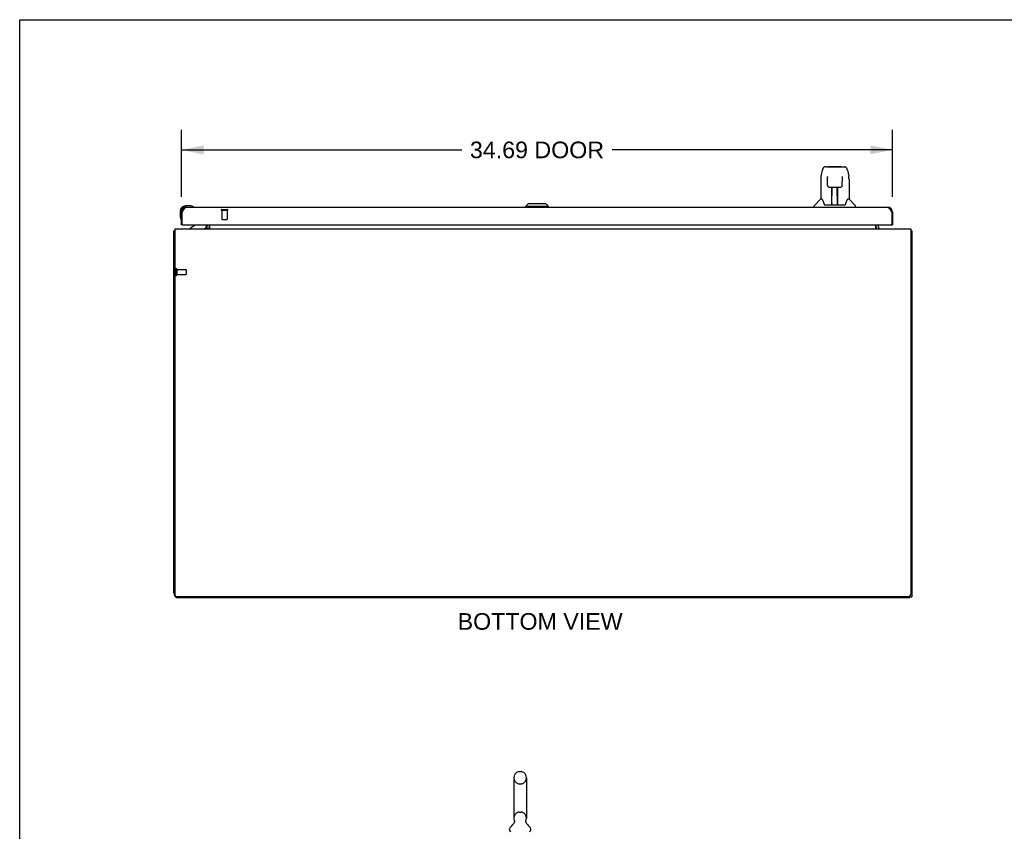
# Model space of a CAD drawing. Header units: inches. Extents: x 0 to 184, y 0 to 119.
# Tile 7 of 11: x 0 to 48, y 79 to 119. Entities that reach past the tile are written whole.
import ezdxf

# ---------------------------------------------------------------- set-up
doc = ezdxf.new("R2010")
doc.units = ezdxf.units.IN
doc.header["$LTSCALE"] = 10.098
doc.header["$MEASUREMENT"] = 0
doc.linetypes.add('HIDDEN', pattern=[0.2, 0.1, -0.1])
doc.layers.get('0').update_dxf_attribs({"linetype": 'CONTINUOUS'})
for name, color, linetype in [('02___PRT_ALL_AXES', 7, 'CONTINUOUS'), ('DEFAULT_2', 8, 'HIDDEN'), ('DIMENSIONS', 7, 'CONTINUOUS')]:
    doc.layers.add(name, color=color, linetype=linetype)
doc.styles.get("Standard").update_dxf_attribs({"font": 'arial.ttf'})
doc.dimstyles.new('DIMSTYLE_1', dxfattribs={"dimtxt": 0.81, "dimasz": 1.08, "dimexe": 0.09, "dimexo": 0.07, "dimgap": 0.0375, "dimtad": 0, "dimtih": 1, "dimtoh": 1, "dimzin": 4, "dimdsep": 46, "dimtxsty": 'Standard', "dimblk": '_FILLED', "dimblk1": '_FILLED', "dimblk2": '_FILLED', "dimcen": 0.09, "dimazin": 1, "dimtfac": 1, "dimtdec": 3, "dimtofl": 0, "dimtmove": 0, "dimatfit": 3, "dimldrblk": '_FILLED', "dimfxl": 1, "dimtolj": 1, "dimtzin": 4, "dimarcsym": 0})

# ---------------------------------------------------------------- blocks, each defined once
blk = doc.blocks.new('_FILLED')
at = {"color": 0, "linetype": 'ByBlock'}
blk.add_solid([(0, 0), (-1, 0.2), (-1, -0.2)], dxfattribs=at)
blk = doc.blocks.new('*D3')
at = {"layer": 'DIMENSIONS', "color": 2, "linetype": 'Continuous'}
for p, q in [((7.887, 110.159), (7.887, 113.419)), ((42.574, 110.159), (42.574, 113.419)), ((7.887, 112.447), (21.558, 112.447)), ((42.574, 112.447), (28.903, 112.447))]:
    blk.add_line(p, q, dxfattribs=at)
at = {"layer": 'DIMENSIONS', "color": 2, "linetype": 'Continuous', "xscale": 1.08, "yscale": 1.08, "zscale": 1.08, "rotation": 180}
blk.add_blockref('_FILLED', (7.887, 112.447), dxfattribs=at)
at = {"layer": 'DIMENSIONS', "color": 2, "linetype": 'Continuous', "xscale": 1.08, "yscale": 1.08, "zscale": 1.08}
blk.add_blockref('_FILLED', (42.574, 112.447), dxfattribs=at)
at = {"layer": 'DIMENSIONS', "color": 2, "linetype": 'Continuous', "insert": (25.231, 112.852), "char_height": 0.81, "width": 6.5342, "attachment_point": 2, "line_spacing_factor": 0.9}
blk.add_mtext('34.69 DOOR', dxfattribs=at)

msp = doc.modelspace()

# ---------------------------------------------------------------- linework, layer by layer
at = {"color": 7, "linetype": 'Continuous'}
for p, q in [((0, 0), (0, 118.8)), ((0, 118.8), (183.6, 118.8)), ((39.088, 111.158), (39.153, 111.464)), ((39.357, 111.618), (39.277, 111.618)), ((39.359, 111.618), (40.247, 111.618)), ((39.364, 111.618), (39.362, 111.618)), ((39.468, 111.63), (40.055, 111.63)), ((40.371, 111.464), (40.436, 111.158)), ((39.073, 111.015), (39.073, 110.043)), ((39.395, 111.106), (39.376, 111.106)), ((39.394, 111.142), (39.395, 111.139)), ((39.395, 111.139), (39.395, 111.135)), ((39.395, 111.135), (39.395, 111.127)), ((39.395, 111.127), (39.395, 111.117)), ((39.397, 110.995), (39.395, 111.117)), ((39.402, 110.712), (39.397, 110.995)), ((40.121, 110.712), (40.129, 111.124)), ((40.148, 111.106), (40.128, 111.106)), ((40.129, 111.135), (40.129, 111.139)), ((40.129, 111.13), (40.129, 111.135)), ((40.129, 111.124), (40.129, 111.13)), ((40.451, 111.015), (40.451, 110.043)), ((39.483, 110.634), (39.603, 110.634)), ((39.613, 109.788), (39.627, 110.635)), ((39.62, 110.219), (39.62, 110.634)), ((39.626, 110.571), (39.62, 110.571)), ((39.639, 110.635), (39.885, 110.635)), ((39.888, 109.768), (39.873, 110.635)), ((39.874, 110.571), (39.903, 110.571)), ((39.877, 110.635), (39.877, 110.571)), ((39.903, 109.768), (39.903, 110.634)), ((39.921, 110.634), (40.041, 110.634)), ((39.067, 110.038), (38.769, 109.74)), ((39.146, 110.043), (39.073, 110.043)), ((39.623, 110.41), (39.62, 110.41)), ((39.623, 110.398), (39.62, 110.398)), ((39.903, 110.41), (39.877, 110.41)), ((39.903, 110.398), (39.877, 110.398)), ((39.881, 110.169), (39.903, 110.169)), ((39.903, 110.165), (39.881, 110.165)), ((40.451, 110.043), (40.378, 110.043)), ((40.457, 110.038), (40.754, 109.74)), ((8.346, 109.71), (8.09, 109.71)), ((8.133, 109.65), (8.09, 109.65)), ((8.384, 109.707), (8.346, 109.71)), ((8.482, 109.663), (8.481, 109.663)), ((24.797, 109.807), (24.679, 109.689)), ((24.679, 109.689), (24.679, 109.65)), ((25.782, 109.689), (24.679, 109.689)), ((25.664, 109.807), (24.797, 109.807)), ((25.663, 109.807), (25.781, 109.689)), ((25.664, 109.807), (25.782, 109.689)), ((25.781, 109.689), (25.781, 109.65)), ((25.782, 109.689), (25.782, 109.65)), ((38.758, 109.65), (38.758, 109.712)), ((39.241, 109.791), (39.246, 109.784)), ((39.276, 109.768), (40.248, 109.768)), ((39.613, 109.84), (39.613, 109.814)), ((39.62, 109.768), (39.62, 109.772)), ((39.887, 109.814), (39.887, 109.84)), ((40.766, 109.65), (40.766, 109.712)), ((7.827, 109.447), (7.827, 109.19)), ((7.827, 109.19), (7.83, 109.152)), ((7.872, 109.061), (7.873, 109.058)), ((7.873, 109.058), (7.873, 109.057)), ((7.887, 109.447), (7.887, 109.403)), ((7.887, 109.403), (7.929, 109.403)), ((42.574, 109.403), (42.532, 109.403)), ((7.949, 108.796), (7.887, 108.796)), ((8.567, 108.769), (8.329, 108.631)), ((8.329, 108.592), (8.329, 108.631)), ((9.116, 108.796), (9.116, 108.749)), ((9.153, 108.593), (9.119, 108.628)), ((41.87, 108.593), (41.904, 108.628)), ((42.512, 108.796), (42.574, 108.796)), ((7.564, 108.488), (7.512, 108.488)), ((43.46, 108.488), (43.512, 108.488)), ((43.408, 90.592), (43.408, 90.667)), ((43.408, 90.644), (43.512, 90.644)), ((24.104, 81.814), (24.104, 79.839)), ((24.366, 82.114), (24.454, 82.114)), ((24.716, 81.814), (24.716, 79.839)), ((23.887, 79.267), (23.887, 79.307)), ((24.119, 79.62), (24.116, 79.615)), ((24.933, 79.267), (24.933, 79.307))]:
    msp.add_line(p, q, dxfattribs=at)
at = {"color": 3, "linetype": 'Continuous'}
for p, q in [((8.133, 109.65), (42.328, 109.65)), ((7.887, 108.796), (7.887, 109.403)), ((7.929, 109.403), (7.939, 109.422)), ((7.929, 108.816), (7.929, 109.403)), ((7.939, 109.422), (7.945, 109.434)), ((7.945, 109.434), (7.952, 109.447)), ((42.499, 109.465), (42.506, 109.453)), ((42.506, 109.453), (42.512, 109.441)), ((42.512, 109.441), (42.519, 109.428)), ((42.532, 109.403), (42.532, 108.816)), ((42.574, 109.403), (42.574, 108.796)), ((7.564, 108.592), (7.564, 90.769)), ((7.564, 108.592), (43.46, 108.592)), ((7.949, 108.796), (42.512, 108.796)), ((9.116, 108.631), (9.117, 108.63)), ((9.117, 108.63), (9.117, 108.629)), ((9.117, 108.629), (9.122, 108.623)), ((9.122, 108.623), (9.123, 108.621)), ((9.158, 108.734), (9.158, 108.796)), ((9.262, 108.796), (9.262, 108.592)), ((41.762, 108.592), (41.762, 108.796)), ((41.866, 108.796), (41.866, 108.734)), ((41.906, 108.629), (41.902, 108.623)), ((41.907, 108.63), (41.906, 108.629)), ((41.908, 108.631), (41.907, 108.63)), ((43.46, 108.592), (43.46, 90.769)), ((7.512, 90.838), (7.512, 108.488)), ((43.512, 108.488), (43.512, 90.644)), ((43.335, 90.644), (7.689, 90.644)), ((43.408, 90.592), (7.758, 90.592))]:
    msp.add_line(p, q, dxfattribs=at)
at = {"color": 7, "linetype": 'Continuous'}
for points in [[(39.277, 111.618), (39.273, 111.618), (39.258, 111.616), (39.243, 111.612), (39.229, 111.605), (39.217, 111.596), (39.206, 111.586), (39.196, 111.575), (39.188, 111.563), (39.181, 111.549), (39.174, 111.535), (39.168, 111.518), (39.162, 111.5), (39.156, 111.479), (39.153, 111.464)], [(40.347, 111.541), (40.341, 111.553), (40.334, 111.565), (40.327, 111.575), (40.319, 111.585), (40.309, 111.594), (40.299, 111.602), (40.287, 111.609), (40.274, 111.614), (40.261, 111.617), (40.247, 111.618)], [(40.371, 111.464), (40.368, 111.476), (40.363, 111.495), (40.358, 111.512), (40.353, 111.527), (40.347, 111.541)], [(39.088, 111.158), (39.082, 111.126), (39.076, 111.084), (39.073, 111.042), (39.073, 111.015)], [(39.394, 111.147), (39.394, 111.147), (39.394, 111.147), (39.394, 111.147), (39.394, 111.146), (39.394, 111.145), (39.394, 111.144), (39.394, 111.142)], [(40.129, 111.139), (40.129, 111.143), (40.129, 111.144), (40.129, 111.145), (40.129, 111.146), (40.129, 111.147), (40.129, 111.147)], [(40.451, 111.015), (40.45, 111.043), (40.447, 111.085), (40.441, 111.127), (40.436, 111.158)], [(39.402, 110.712), (39.403, 110.7), (39.407, 110.687), (39.412, 110.675), (39.419, 110.664), (39.428, 110.654), (39.439, 110.647), (39.45, 110.641), (39.462, 110.636), (39.474, 110.634), (39.481, 110.634)], [(39.603, 110.634), (39.606, 110.634), (39.615, 110.634), (39.624, 110.635), (39.632, 110.635), (39.639, 110.635)], [(39.885, 110.635), (39.893, 110.635), (39.902, 110.635), (39.91, 110.634), (39.919, 110.634), (39.921, 110.634)], [(40.042, 110.634), (40.051, 110.634), (40.063, 110.637), (40.075, 110.641), (40.086, 110.647), (40.096, 110.655), (40.105, 110.665), (40.112, 110.676), (40.117, 110.688), (40.12, 110.701), (40.121, 110.712)], [(39.142, 110.043), (39.148, 110.034), (39.162, 110.006), (39.177, 109.97), (39.192, 109.928), (39.209, 109.879), (39.223, 109.831)], [(40.3, 109.831), (40.314, 109.877), (40.331, 109.926), (40.346, 109.968), (40.361, 110.005), (40.375, 110.033), (40.381, 110.043)], [(8.481, 109.663), (8.48, 109.664), (8.479, 109.664), (8.475, 109.665)], [(39.223, 109.831), (39.226, 109.824), (39.231, 109.811), (39.235, 109.8), (39.241, 109.791)], [(39.246, 109.784), (39.252, 109.778), (39.259, 109.773), (39.266, 109.769), (39.274, 109.768), (39.276, 109.768)], [(40.248, 109.768), (40.249, 109.768), (40.257, 109.769), (40.264, 109.772), (40.271, 109.777)], [(40.271, 109.777), (40.277, 109.783), (40.283, 109.791)], [(40.283, 109.791), (40.288, 109.8), (40.293, 109.81), (40.298, 109.823), (40.3, 109.831)], [(7.873, 109.057), (7.873, 109.055), (7.873, 109.055)], [(24.123, 79.732), (24.125, 79.727), (24.126, 79.723), (24.128, 79.718), (24.129, 79.713), (24.13, 79.708), (24.131, 79.703), (24.131, 79.698), (24.132, 79.693), (24.132, 79.688), (24.132, 79.683), (24.132, 79.678), (24.132, 79.673), (24.132, 79.668), (24.131, 79.663), (24.131, 79.658), (24.13, 79.653), (24.129, 79.648), (24.127, 79.643), (24.126, 79.638), (24.124, 79.634), (24.123, 79.629), (24.121, 79.624), (24.119, 79.62)], [(24.703, 79.615), (24.701, 79.62), (24.699, 79.624), (24.697, 79.629), (24.696, 79.634), (24.694, 79.638), (24.693, 79.643), (24.691, 79.648), (24.69, 79.653), (24.689, 79.658), (24.689, 79.663), (24.688, 79.668), (24.688, 79.673), (24.688, 79.678), (24.688, 79.683), (24.688, 79.688), (24.688, 79.693), (24.689, 79.698), (24.689, 79.703), (24.69, 79.708), (24.691, 79.713), (24.692, 79.718), (24.694, 79.723), (24.695, 79.727), (24.697, 79.732)]]:
    msp.add_lwpolyline(points, dxfattribs=at)
at = {"color": 3, "linetype": 'Continuous'}
for points in [[(7.952, 109.447), (7.958, 109.459), (7.962, 109.465), (7.965, 109.471), (7.968, 109.477), (7.972, 109.483), (7.975, 109.489), (7.978, 109.495), (7.982, 109.5), (7.985, 109.506), (7.988, 109.512), (7.991, 109.517), (7.995, 109.523), (7.998, 109.528), (8.001, 109.534), (8.005, 109.539), (8.008, 109.544), (8.011, 109.549), (8.015, 109.554), (8.018, 109.559), (8.021, 109.564), (8.024, 109.568), (8.028, 109.573), (8.031, 109.578), (8.034, 109.582), (8.038, 109.586), (8.041, 109.59), (8.044, 109.594), (8.048, 109.598), (8.051, 109.602), (8.054, 109.606), (8.057, 109.609), (8.061, 109.612), (8.064, 109.616), (8.067, 109.619), (8.071, 109.622), (8.074, 109.625), (8.077, 109.627), (8.08, 109.63), (8.084, 109.632), (8.087, 109.634), (8.09, 109.636), (8.094, 109.638), (8.097, 109.64), (8.1, 109.642), (8.104, 109.643), (8.107, 109.645), (8.11, 109.646), (8.113, 109.647), (8.117, 109.648), (8.12, 109.648), (8.123, 109.649), (8.127, 109.649), (8.13, 109.65), (8.133, 109.65)], [(42.328, 109.65), (42.331, 109.65), (42.334, 109.649), (42.338, 109.649), (42.341, 109.648), (42.344, 109.648), (42.348, 109.647), (42.351, 109.646), (42.354, 109.645), (42.357, 109.643), (42.361, 109.642), (42.364, 109.64), (42.367, 109.638), (42.371, 109.636), (42.374, 109.634), (42.377, 109.632), (42.381, 109.63), (42.384, 109.627), (42.387, 109.625), (42.39, 109.622), (42.394, 109.619), (42.397, 109.616), (42.4, 109.612), (42.404, 109.609), (42.407, 109.606), (42.41, 109.602), (42.414, 109.598), (42.417, 109.594), (42.42, 109.59), (42.423, 109.586), (42.427, 109.582), (42.43, 109.578), (42.433, 109.573), (42.437, 109.568), (42.44, 109.564), (42.443, 109.559), (42.447, 109.554), (42.45, 109.549), (42.453, 109.544), (42.456, 109.539), (42.46, 109.534), (42.463, 109.528), (42.466, 109.523), (42.47, 109.517), (42.473, 109.512), (42.476, 109.506), (42.479, 109.5), (42.483, 109.495), (42.486, 109.489), (42.489, 109.483), (42.493, 109.477), (42.496, 109.471), (42.499, 109.465)], [(42.519, 109.428), (42.529, 109.409), (42.532, 109.403)], [(9.115, 108.632), (9.115, 108.632), (9.115, 108.632), (9.115, 108.631), (9.116, 108.631)], [(9.123, 108.621), (9.125, 108.619), (9.126, 108.617), (9.128, 108.615), (9.13, 108.612)], [(9.13, 108.612), (9.132, 108.61), (9.134, 108.608), (9.136, 108.605), (9.139, 108.603), (9.141, 108.601), (9.143, 108.599)], [(9.143, 108.599), (9.146, 108.597), (9.148, 108.595), (9.15, 108.594), (9.153, 108.593)], [(41.895, 108.615), (41.893, 108.612), (41.891, 108.61), (41.889, 108.608), (41.887, 108.605), (41.885, 108.603), (41.882, 108.601), (41.88, 108.598), (41.878, 108.597), (41.875, 108.595), (41.873, 108.594), (41.871, 108.593)], [(41.902, 108.623), (41.9, 108.621), (41.899, 108.619), (41.897, 108.617), (41.895, 108.615)], [(41.909, 108.632), (41.909, 108.632), (41.908, 108.632), (41.908, 108.631), (41.908, 108.631)], [(7.547, 108.503), (7.539, 108.502), (7.536, 108.501), (7.532, 108.5), (7.529, 108.5), (7.527, 108.499), (7.524, 108.498), (7.521, 108.497), (7.519, 108.496), (7.517, 108.495), (7.515, 108.494), (7.514, 108.493), (7.513, 108.492), (7.512, 108.491), (7.512, 108.489), (7.512, 108.488)], [(7.564, 108.508), (7.564, 108.507), (7.56, 108.506), (7.555, 108.505), (7.551, 108.504), (7.547, 108.503)], [(43.46, 108.508), (43.46, 108.507), (43.464, 108.506), (43.468, 108.505), (43.472, 108.504), (43.476, 108.503), (43.484, 108.502)], [(43.484, 108.502), (43.488, 108.501), (43.491, 108.5), (43.494, 108.5), (43.497, 108.499), (43.5, 108.498), (43.503, 108.497), (43.505, 108.496), (43.507, 108.495), (43.508, 108.494), (43.51, 108.493), (43.51, 108.492), (43.511, 108.491), (43.512, 108.489), (43.512, 108.488)]]:
    msp.add_lwpolyline(points, dxfattribs=at)
at = {"color": 7, "linetype": 'Continuous'}
for centre, radius, start, end in [((39.468, 111.61), 0.0197, 90, 156.393), ((40.055, 111.61), 0.0197, 23.607, 90), ((39.081, 110.024), 0.0197, 90, 135), ((40.443, 110.024), 0.0197, 45, 90), ((8.09, 109.447), 0.263, 90, 180), ((8.09, 109.447), 0.203, 90, 180), ((8.346, 109.46), 0.25, 59.1101, 90), ((8.467, 109.665), 0.015, 270, 353.6204), ((8.467, 109.661), 0.015, 6.3796, 59.1101), ((38.797, 109.712), 0.0394, 135, 180), ((39.632, 109.788), 0.0197, 179, 270), ((39.632, 109.788), 0.0197, 260.739, 269.9232), ((39.868, 109.788), 0.0197, 270, 1), ((39.868, 109.788), 0.0197, 270.0771, 272.6469), ((40.726, 109.712), 0.0394, 0, 45), ((8.077, 109.19), 0.25, 180, 210.8899), ((7.875, 109.07), 0.015, 210.8899, 263.6204), ((7.872, 109.07), 0.015, 276.3796, 360), ((8.517, 108.855), 0.1, 300.092, 323.4532), ((8.959, 108.749), 0.157, 270, 360), ((9.015, 108.734), 0.246, 324.6738, 360), ((42.008, 108.734), 0.246, 180, 215.3265), ((24.41, 81.814), 0.306, 105.6303, 180), ((24.366, 81.97), 0.144, 90, 105.6303), ((24.454, 81.97), 0.144, 74.3697, 90), ((24.41, 81.814), 0.306, 0, 74.3697), ((24.41, 79.839), 0.306, 180, 200.4871), ((24.41, 79.839), 0.306, 339.5129, 360), ((24.031, 79.307), 0.144, 124.6626, 180), ((23.956, 79.267), 0.069, 180, 270), ((23.652, 79.855), 0.523, 304.6624, 336.9318), ((25.168, 79.855), 0.523, 203.0682, 235.3376), ((24.864, 79.267), 0.069, 270, 360), ((24.789, 79.307), 0.144, 0, 55.3374)]:
    msp.add_arc(centre, radius, start, end, dxfattribs=at)
at = {"color": 3, "linetype": 'Continuous'}
for centre, radius, start, end in [((8.133, 109.403), 0.246, 90, 180), ((42.328, 109.403), 0.246, 0, 90), ((7.949, 108.816), 0.02, 180, 270), ((9.015, 108.734), 0.142, 270, 360), ((42.008, 108.734), 0.142, 180, 270), ((42.512, 108.816), 0.02, 270, 360), ((7.758, 90.838), 0.246, 180, 270), ((7.689, 90.769), 0.125, 180, 270), ((43.335, 90.769), 0.125, 270, 360)]:
    msp.add_arc(centre, radius, start, end, dxfattribs=at)
at = {"color": 7, "linetype": 'Continuous'}
for centre, major_axis, start_param, end_param in [((39.612, 109.807), (0, 0.0394), -2.940151, -2.835574), ((39.888, 109.807), (0.0394, 0), -1.876815, -1.570796)]:
    msp.add_ellipse(centre, major_axis=major_axis, ratio=1, start_param=start_param, end_param=end_param, dxfattribs=at)
at = {"layer": '02___PRT_ALL_AXES', "color": 8, "linetype": 'HIDDEN'}
for p, q in [((9.867, 109.503), (9.867, 109.056)), ((9.867, 109.503), (10.115, 109.503)), ((10.115, 109.503), (10.115, 109.056)), ((7.659, 106.612), (7.659, 106.364)), ((7.659, 106.612), (8.106, 106.612)), ((7.659, 106.364), (8.106, 106.364))]:
    msp.add_line(p, q, dxfattribs=at)
at = {"layer": '02___PRT_ALL_AXES', "color": 7, "linetype": 'Continuous'}
for start, end in [(175.1015, 175.5324), (170.8498, 171.3733)]:
    msp.add_arc((8.09, 109.447), 0.263, start, end, dxfattribs=at)
at = {"layer": 'DEFAULT_2', "color": 8, "linetype": 'HIDDEN'}
for p, q in [((9.849, 109.546), (10.133, 109.546)), ((9.849, 109.503), (10.133, 109.503)), ((9.877, 109.046), (10.105, 109.046)), ((7.616, 106.63), (7.616, 106.346)), ((7.659, 106.63), (7.659, 106.346)), ((8.116, 106.602), (8.116, 106.374)), ((24.366, 81.514), (24.454, 81.514)), ((24.366, 80.139), (24.454, 80.139))]:
    msp.add_line(p, q, dxfattribs=at)
for centre, radius, start, end in [((9.849, 109.524), 0.0215, 90, 270), ((10.133, 109.524), 0.0215, 270, 90), ((9.877, 109.056), 0.01, 180, 270), ((10.105, 109.056), 0.01, 270, 360), ((7.637, 106.63), 0.0215, 0, 180), ((7.637, 106.346), 0.0215, 180, 360), ((8.106, 106.602), 0.01, 0, 90), ((8.106, 106.374), 0.01, 270, 360), ((24.41, 81.814), 0.306, 180, 254.3697), ((24.41, 81.814), 0.306, 285.6303, 360), ((24.366, 81.657), 0.144, 254.3697, 270), ((24.454, 81.657), 0.144, 270, 285.6303), ((24.41, 79.839), 0.306, 105.6303, 180), ((24.366, 79.995), 0.144, 90, 105.6303), ((24.454, 79.995), 0.144, 74.3697, 90), ((24.41, 79.839), 0.306, 0, 74.3697)]:
    msp.add_arc(centre, radius, start, end, dxfattribs=at)

# ---------------------------------------------------------------- texts
at = {"layer": 'DIMENSIONS', "color": 2, "linetype": 'Continuous', "insert": (25.384, 89.844), "char_height": 0.81, "width": 8.02773, "attachment_point": 2, "line_spacing_factor": 0.9}
msp.add_mtext('BOTTOM VIEW', dxfattribs=at)

# ---------------------------------------------------------------- dimensions: what is measured, and where the dimension line sits
at = {"layer": 'DIMENSIONS', "color": 2, "linetype": 'Continuous'}
dim = msp.add_linear_dim(base=(7.887, 112.447), p1=(42.574, 110.089), p2=(7.887, 110.089), angle=180, text='<> DOOR', dimstyle='DIMSTYLE_1', dxfattribs=at)
dim.commit()
dim.dimension.update_dxf_attribs({"geometry": '*D3', "text_midpoint": (25.231, 112.447), "dimtype": 160})

doc.saveas('drawing.dxf')
